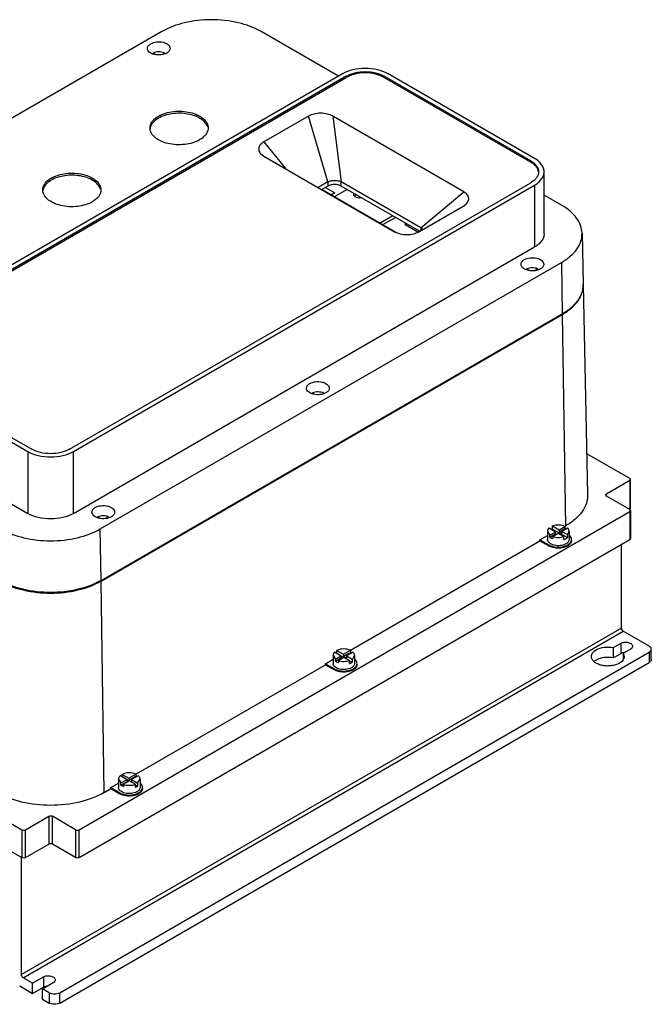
# Model space of a CAD drawing. Header units: millimetres. Extents: x 61 to 472, y 178 to 567.
# Tile 2 of 2: x 223 to 472, y 178 to 567. Entities that reach past the tile are written whole.
import ezdxf

# ---------------------------------------------------------------- set-up
doc = ezdxf.new("R2010")
doc.units = ezdxf.units.MM
doc.header["$LTSCALE"] = 48.421244
doc.layers.get('0').update_dxf_attribs({"linetype": 'CONTINUOUS'})

msp = doc.modelspace()

# ---------------------------------------------------------------- linework, layer by layer
at = {"color": 7, "linetype": 'CONTINUOUS'}
for p, q in [((278.87, 562.21), (96.44, 456.88)), ((348.71, 544.56), (318.16, 562.21)), ((275.45, 553.34), (275.45, 553.73)), ((276.42, 553.17), (275.45, 553.73)), ((278.83, 553.14), (279.87, 553.74)), ((279.87, 553.74), (279.87, 553.44)), ((350.29, 545.47), (167.86, 440.15)), ((426.34, 512), (368.36, 545.47)), ((351.84, 544.57), (169.41, 439.25)), ((169.41, 438.76), (351.84, 544.08)), ((351.84, 544.57), (351.84, 544.08)), ((366.8, 544.08), (366.8, 544.57)), ((424.79, 511.1), (366.8, 544.57)), ((366.8, 544.08), (424.79, 510.61)), ((336.86, 528.77), (319.17, 518.56)), ((344.6, 502.77), (336.86, 528.77)), ((346.49, 528.77), (349.86, 502.77)), ((398.27, 498.88), (346.49, 528.77)), ((319.17, 518.56), (327.74, 508.06)), ((318.01, 513.91), (319.18, 513)), ((319.17, 513.01), (370.96, 483.11)), ((424.79, 511.1), (424.79, 510.61)), ((430.08, 482.28), (430.08, 506.78)), ((242.36, 397.13), (424.79, 502.46)), ((344.6, 502.77), (340.75, 500.55)), ((344.6, 502.77), (344.6, 501.14)), ((349.86, 501.14), (349.86, 502.77)), ((381.37, 484.58), (349.86, 502.77)), ((243.91, 396.24), (426.34, 501.56)), ((344.6, 501.14), (342.17, 499.73)), ((342.33, 499.83), (371.44, 482.95)), ((343.62, 500.57), (347.3, 498.44)), ((347.3, 498.44), (346.01, 497.69)), ((352.18, 499.8), (347.27, 496.96)), ((380.84, 483.25), (349.86, 501.14)), ((381.37, 484.58), (398.27, 498.88)), ((426.34, 501.56), (426.34, 477.07)), ((436.95, 493.62), (430.08, 497.59)), ((380.59, 483.11), (398.27, 493.32)), ((398.27, 493.32), (398.68, 493.58)), ((370.21, 489.39), (365.27, 486.53)), ((366.33, 485.92), (371.28, 488.77)), ((375.16, 486.53), (375.16, 485.79)), ((375.8, 486.16), (375.16, 485.79)), ((380.1, 482.95), (375.16, 485.79)), ((381.37, 484.58), (381.37, 483.56)), ((445.08, 482.48), (445.51, 462.32)), ((243.91, 371.74), (426.34, 477.07)), ((254.52, 365.62), (436.95, 470.94)), ((436.95, 470.94), (437.25, 450.6)), ((423.31, 467.98), (423.31, 468.37)), ((423.31, 468.37), (424.21, 467.85)), ((426.21, 467.7), (427.53, 468.46)), ((427.53, 468.46), (427.53, 468.08)), ((445.53, 462.07), (447.31, 379.21)), ((254.82, 345.27), (437.25, 450.6)), ((254.84, 345.02), (437.27, 450.35)), ((437.27, 450.35), (438.52, 366.75)), ((167.86, 429.71), (225.84, 396.24)), ((169.41, 430.61), (227.39, 397.13)), ((338.44, 419), (338.44, 419.35)), ((338.44, 419.35), (339.28, 418.87)), ((342.57, 419.06), (342.91, 419.26)), ((342.91, 419.26), (342.91, 419.16)), ((167.86, 405.22), (225.84, 371.74)), ((225.84, 396.24), (225.84, 371.74)), ((243.91, 371.74), (243.91, 396.24)), ((463.98, 385.53), (446.96, 395.35)), ((464.27, 385.12), (463.98, 385.53)), ((463.98, 384.71), (454.78, 379.4)), ((463.98, 384.71), (464.27, 385.12)), ((463.98, 384.71), (463.98, 373.69)), ((464.27, 374.1), (464.27, 385.12)), ((454.49, 379), (454.78, 379.4)), ((454.78, 378.59), (454.49, 379)), ((454.78, 378.59), (454.78, 379.4)), ((463.98, 373.28), (454.78, 378.59)), ((463.98, 373.69), (463.62, 373.48)), ((464.27, 374.1), (463.98, 373.69)), ((246.19, 246.72), (463.98, 372.46)), ((253.6, 370), (253.6, 370.37)), ((253.6, 370.37), (254.46, 369.87)), ((256.5, 369.72), (257.74, 370.43)), ((257.74, 370.43), (257.74, 370.08)), ((464.27, 372.87), (463.98, 373.28)), ((463.98, 372.46), (464.27, 372.87)), ((463.98, 372.46), (463.98, 361.44)), ((464.27, 372.87), (464.27, 361.85)), ((432.07, 365.99), (434.65, 364.5)), ((433.44, 366.79), (436.02, 365.3)), ((433.44, 365.56), (433.44, 366.79)), ((436.02, 365.3), (438.33, 366.63)), ((439.36, 365.95), (437.12, 364.66)), ((438.33, 366.64), (438.52, 366.75)), ((438.33, 366.63), (438.33, 365.81)), ((254.82, 345.27), (254.52, 365.62)), ((428.44, 361.34), (431.44, 363.08)), ((431.44, 364.71), (432.36, 363.18)), ((431.44, 364.71), (431.44, 361.44)), ((432.36, 363.18), (434.65, 364.5)), ((432.36, 362.37), (434.65, 363.69)), ((432.36, 362.37), (432.36, 363.18)), ((433.44, 365.56), (439.3, 362.18)), ((435.75, 363.87), (433.54, 362.59)), ((433.54, 362.59), (433.54, 361.78)), ((434.65, 364.5), (434.65, 363.69)), ((434.65, 363.69), (435.04, 363.46)), ((435.75, 363.87), (437.92, 362.62)), ((436.02, 364.48), (438.33, 365.81)), ((436.02, 365.3), (436.02, 364.48)), ((436.02, 364.48), (437.12, 363.85)), ((437.12, 364.66), (439.3, 363.41)), ((437.12, 364.66), (437.12, 363.85)), ((437.92, 361.39), (437.92, 362.62)), ((439.3, 363.41), (439.94, 364.71)), ((439.3, 363.41), (439.3, 362.18)), ((439.94, 364.71), (439.94, 361.44)), ((246.19, 235.7), (463.98, 361.44)), ((353.47, 317.65), (428.44, 360.93)), ((428.44, 361.34), (431.98, 359.3)), ((428.44, 360.93), (428.44, 361.34)), ((428.44, 360.93), (431.98, 358.89)), ((431.98, 359.3), (431.98, 358.89)), ((460.65, 326.45), (460.65, 359.52)), ((464.27, 361.85), (463.98, 361.44)), ((256.09, 261.42), (254.84, 345.02)), ((69.41, 335.72), (223.56, 246.72)), ((69.41, 324.7), (223.56, 235.7)), ((460.65, 326.45), (223.35, 189.45)), ((224.06, 188.22), (461.36, 325.23)), ((471.61, 319.31), (461.36, 325.23)), ((460.41, 320.39), (457.5, 318.71)), ((460.41, 320.39), (460.41, 316.31)), ((238.55, 182.3), (471.61, 316.86)), ((346.59, 315.72), (347.51, 314.2)), ((346.59, 315.72), (346.59, 312.45)), ((347.22, 317), (349.8, 315.52)), ((347.51, 314.2), (349.8, 315.52)), ((348.11, 317.6), (350.76, 316.07)), ((348.11, 316.49), (348.11, 317.6)), ((349.8, 315.52), (349.8, 314.7)), ((349.8, 315.4), (350.87, 314.78)), ((350.76, 316.07), (353.48, 317.64)), ((350.76, 315.26), (353.48, 316.83)), ((350.76, 316.07), (350.76, 315.26)), ((350.76, 315.26), (351.93, 314.58)), ((354.55, 316.91), (351.93, 315.4)), ((351.93, 315.4), (354.1, 314.14)), ((351.93, 315.4), (351.93, 314.58)), ((353.48, 317.64), (353.48, 316.83)), ((355.09, 315.72), (355.09, 312.45)), ((457.5, 314.63), (457.5, 318.71)), ((460.41, 316.31), (457.5, 314.63)), ((461.39, 316.47), (464.3, 318.15)), ((461.39, 316.47), (461.78, 315.19)), ((461.39, 316.47), (461.39, 314.12)), ((471.61, 316.86), (471.61, 312.78)), ((472.49, 314), (472.49, 318.08)), ((238.55, 178.22), (471.61, 312.78)), ((268.62, 268.66), (343.59, 311.94)), ((343.59, 312.35), (346.59, 314.09)), ((343.59, 312.35), (347.13, 310.31)), ((343.59, 311.94), (343.59, 312.35)), ((343.59, 311.94), (347.13, 309.9)), ((347.51, 313.38), (349.8, 314.7)), ((347.51, 313.38), (347.51, 314.2)), ((350.97, 314.84), (348.77, 313.57)), ((348.77, 313.57), (348.77, 312.76)), ((349.8, 314.7), (350.26, 314.43)), ((350.97, 314.84), (353.07, 313.63)), ((353.07, 312.4), (353.07, 313.63)), ((353.07, 313.52), (354.1, 312.92)), ((354.1, 314.14), (354.1, 312.92)), ((347.13, 310.31), (347.13, 309.9)), ((263.23, 268.6), (265.88, 267.07)), ((263.23, 267.71), (263.23, 268.6)), ((265.88, 267.07), (268.62, 268.65)), ((268.62, 268.65), (268.62, 267.84)), ((258.73, 263.36), (261.74, 265.1)), ((261.74, 266.73), (262.65, 265.21)), ((261.74, 266.73), (261.74, 263.46)), ((262.5, 268.13), (265.11, 266.62)), ((262.65, 265.21), (265.11, 266.62)), ((262.65, 264.39), (265.11, 265.81)), ((262.65, 264.39), (262.65, 265.21)), ((266.07, 266.07), (263.65, 264.68)), ((263.65, 264.68), (263.65, 263.86)), ((265.11, 266.62), (265.11, 265.81)), ((265.11, 266.29), (265.78, 265.9)), ((265.11, 265.81), (265.36, 265.66)), ((265.88, 266.25), (268.62, 267.84)), ((265.88, 267.07), (265.88, 266.25)), ((265.88, 266.25), (266.84, 265.7)), ((266.07, 266.07), (268.42, 264.72)), ((269.54, 268.08), (266.84, 266.52)), ((266.84, 266.52), (269.22, 265.14)), ((266.84, 266.52), (266.84, 265.7)), ((268.42, 263.49), (268.42, 264.72)), ((269.22, 265.14), (270.24, 266.73)), ((269.22, 265.14), (269.22, 263.91)), ((270.24, 266.73), (270.24, 263.46)), ((256.09, 261.42), (258.74, 262.95)), ((258.73, 263.36), (262.28, 261.32)), ((258.74, 262.95), (258.73, 263.36)), ((258.74, 262.95), (262.28, 260.91)), ((262.28, 261.32), (262.28, 260.91)), ((268.42, 264.38), (269.22, 263.91)), ((224.98, 246.72), (234.17, 252.03)), ((234.17, 252.03), (234.17, 241.01)), ((244.77, 246.72), (235.58, 252.03)), ((235.58, 241.01), (235.58, 252.03)), ((223.56, 246.72), (223.56, 235.7)), ((224.98, 235.7), (224.98, 246.72)), ((244.77, 246.72), (244.77, 235.7)), ((246.19, 235.7), (246.19, 246.72)), ((224.98, 235.7), (234.17, 241.01)), ((244.77, 235.7), (235.58, 241.01)), ((223.35, 189.45), (223.35, 235.82)), ((227.77, 186.08), (224.06, 188.22)), ((227.77, 186.08), (232.01, 188.53)), ((232.01, 188.53), (232.01, 184.45)), ((222.64, 184.96), (227.77, 182)), ((227.77, 182), (227.77, 186.08)), ((227.77, 182), (232.01, 184.45)), ((231.66, 183.83), (235.9, 186.28)), ((234.31, 182.3), (231.66, 183.83)), ((231.66, 179.75), (231.66, 183.83)), ((231.66, 179.75), (234.31, 178.22)), ((234.31, 182.3), (234.31, 178.22)), ((238.55, 178.22), (238.55, 182.3))]:
    msp.add_line(p, q, dxfattribs=at)
for centre, radius, start, end in [((278.1, 523.27), 3.91, 168.5008, 175.2797), ((235.68, 498.78), 3.91, 168.5008, 175.2797), ((436.13, 462.12), 9.38, 0.6274, 1.2278), ((436.14, 462.12), 9.38, 359.9167, 0.6274), ((436.12, 461.87), 9.42, 2.1236, 2.5961), ((436.13, 461.87), 9.4, 1.2279, 2.1237), ((424.11, 473.13), 26.31, 299.9996, 300.3677), ((432.89, 364.71), 1.45, 167.8162, 179.9246), ((435.16, 360.79), 5.07, 109.7476, 114.3), ((348.04, 315.72), 1.45, 167.6637, 179.9221), ((351.93, 313.31), 3.84, 58.0536, 59.2534), ((462.29, 312.47), 4.3, 98.0591, 103.3885), ((462.34, 312.15), 4.63, 92.6503, 98.0844), ((351.98, 316), 3.74, 299.9471, 304.5738), ((266.77, 263.78), 4.46, 61.6276, 65.4872), ((267.11, 267.03), 3.77, 299.9571, 304.1149)]:
    msp.add_arc(centre, radius, start, end, dxfattribs=at)
for points, knots in [([(318.16, 562.21), (315.37, 563.82), (308.88, 566.17), (298.51, 567.29), (288.14, 566.17), (281.66, 563.82), (278.87, 562.21)], [0, 0, 0, 0, 0.23722, 0.500001, 0.762781, 1, 1, 1, 1]), ([(273.15, 555.56), (273.15, 555.73), (273.22, 556.09), (273.6, 556.79), (274.1, 557.18), (274.47, 557.4)], [0, 0, 0, 0, 0.218382, 0.452237, 1, 1, 1, 1]), ([(274.47, 557.4), (275.17, 557.8), (276.83, 558.25), (278.94, 558.15), (280.48, 557.63), (281.38, 557.08), (282, 556.38), (282.15, 555.82), (282.15, 555.56)], [0, 0, 0, 0, 0.269896, 0.561326, 0.695466, 0.813145, 0.912856, 1, 1, 1, 1]), ([(280.84, 553.73), (280.14, 553.32), (278.48, 552.87), (276.37, 552.98), (274.83, 553.49), (273.92, 554.04), (273.31, 554.74), (273.15, 555.3), (273.15, 555.56)], [0, 0, 0, 0, 0.269896, 0.561326, 0.695466, 0.813145, 0.912856, 1, 1, 1, 1]), ([(279.87, 553.74), (279.19, 554.05), (277.66, 554.32), (276.13, 554.05), (275.45, 553.73)], [0, 0, 0, 0, 0.500189, 1, 1, 1, 1]), ([(282.15, 555.56), (282.15, 555.39), (282.09, 555.03), (281.71, 554.34), (281.21, 553.94), (280.84, 553.73)], [0, 0, 0, 0, 0.218382, 0.452237, 1, 1, 1, 1]), ([(368.36, 545.47), (367.08, 546.21), (364.09, 547.29), (359.32, 547.81), (354.55, 547.29), (351.57, 546.21), (350.29, 545.47)], [0, 0, 0, 0, 0.237229, 0.500001, 0.762772, 1, 1, 1, 1]), ([(351.84, 544.57), (352.9, 545.19), (355.37, 546.08), (359.32, 546.51), (363.27, 546.08), (365.74, 545.19), (366.8, 544.57)], [0, 0, 0, 0, 0.23724, 0.499999, 0.762759, 1, 1, 1, 1]), ([(366.8, 544.08), (365.74, 544.7), (363.27, 545.59), (359.32, 546.02), (355.37, 545.59), (352.9, 544.7), (351.84, 544.08)], [0, 0, 0, 0, 0.237241, 0.5, 0.76276, 1, 1, 1, 1]), ([(277.56, 528.79), (278.41, 529.28), (280.34, 530.08), (283.48, 530.71), (286.81, 530.8), (290.04, 530.35), (292.92, 529.38), (295.23, 527.98), (296.58, 526.43), (297.11, 525.1), (297.2, 524.43), (297.2, 524.1)], [0, 0, 0, 0, 0.12875, 0.270397, 0.417617, 0.562024, 0.695753, 0.813067, 0.912473, 0.957122, 1, 1, 1, 1]), ([(297.01, 524.47), (296.81, 525.09), (296.06, 526.35), (294.26, 527.83), (291.89, 528.97), (288.09, 529.97), (283.98, 530.04), (280.11, 529.18), (278.35, 528.43), (277.56, 527.98)], [0, 0, 0, 0, 0.090695, 0.196228, 0.317943, 0.452836, 0.737748, 0.874913, 1, 1, 1, 1]), ([(346.49, 528.77), (345.81, 529.16), (344.22, 529.74), (341.67, 530.02), (339.13, 529.74), (337.54, 529.17), (336.85, 528.77)], [0, 0, 0, 0, 0.237312, 0.499968, 0.762663, 1, 1, 1, 1]), ([(274.2, 524.1), (274.2, 524.54), (274.36, 525.45), (275.05, 526.72), (276.14, 527.87), (277.06, 528.5), (277.56, 528.79)], [0, 0, 0, 0, 0.217779, 0.450922, 0.710259, 1, 1, 1, 1]), ([(277.56, 527.98), (276.74, 527.5), (275.31, 526.43), (274.43, 524.83), (274.27, 524.05)], [0, 0, 0, 0, 0.545949, 1, 1, 1, 1]), ([(293.83, 519.4), (292.98, 518.91), (291.05, 518.12), (287.91, 517.49), (284.58, 517.4), (281.35, 517.85), (278.47, 518.81), (276.16, 520.22), (274.81, 521.76), (274.28, 523.1), (274.2, 523.77), (274.2, 524.1)], [0, 0, 0, 0, 0.12875, 0.270397, 0.417617, 0.562024, 0.695753, 0.813067, 0.912473, 0.957122, 1, 1, 1, 1]), ([(297.2, 524.1), (297.2, 523.66), (297.03, 522.75), (296.34, 521.48), (295.25, 520.33), (294.33, 519.69), (293.83, 519.4)], [0, 0, 0, 0, 0.217779, 0.450922, 0.710259, 1, 1, 1, 1]), ([(319.18, 518.57), (318.71, 518.29), (317.9, 517.68), (317.26, 516.6), (317.15, 515.72), (317.31, 514.84), (317.7, 514.25), (318.01, 513.91)], [0, 0, 0, 0, 0.288232, 0.529809, 0.641779, 0.754375, 1, 1, 1, 1]), ([(424.79, 511.1), (425.25, 510.83), (426.09, 510.25), (427.1, 509.19), (427.74, 508.02), (427.88, 507.18), (427.88, 506.78)], [0, 0, 0, 0, 0.289705, 0.549092, 0.782218, 1, 1, 1, 1]), ([(427.85, 506.76), (427.8, 507.12), (427.58, 507.87), (426.93, 508.9), (425.98, 509.84), (425.21, 510.36), (424.79, 510.61)], [0, 0, 0, 0, 0.218158, 0.453349, 0.713188, 1, 1, 1, 1]), ([(430.08, 506.78), (430.08, 507.26), (429.91, 508.28), (429.14, 509.69), (427.92, 510.97), (426.9, 511.67), (426.34, 512)], [0, 0, 0, 0, 0.217772, 0.450927, 0.710222, 1, 1, 1, 1]), ([(235.14, 504.3), (235.99, 504.79), (237.92, 505.59), (241.06, 506.21), (244.38, 506.31), (247.61, 505.85), (250.49, 504.89), (252.8, 503.49), (254.15, 501.94), (254.68, 500.6), (254.77, 499.93), (254.77, 499.6)], [0, 0, 0, 0, 0.12875, 0.270397, 0.417617, 0.562024, 0.695753, 0.813067, 0.912473, 0.957122, 1, 1, 1, 1]), ([(427.88, 506.78), (427.88, 506.38), (427.74, 505.54), (427.1, 504.36), (426.09, 503.31), (425.25, 502.73), (424.79, 502.46)], [0, 0, 0, 0, 0.217782, 0.450909, 0.710295, 1, 1, 1, 1]), ([(426.34, 501.56), (426.9, 501.88), (427.92, 502.59), (429.14, 503.86), (429.91, 505.28), (430.08, 506.29), (430.08, 506.78)], [0, 0, 0, 0, 0.289778, 0.549072, 0.782227, 1, 1, 1, 1]), ([(231.77, 499.6), (231.77, 500.04), (231.93, 500.95), (232.62, 502.23), (233.72, 503.38), (234.63, 504.01), (235.14, 504.3)], [0, 0, 0, 0, 0.217779, 0.450922, 0.710259, 1, 1, 1, 1]), ([(235.14, 503.48), (234.31, 503.01), (232.89, 501.94), (232, 500.34), (231.85, 499.56)], [0, 0, 0, 0, 0.545949, 1, 1, 1, 1]), ([(254.58, 499.97), (254.39, 500.6), (253.63, 501.85), (251.84, 503.33), (249.46, 504.48), (245.66, 505.48), (241.55, 505.54), (237.68, 504.68), (235.92, 503.93), (235.14, 503.48)], [0, 0, 0, 0, 0.090695, 0.196228, 0.317943, 0.452836, 0.737748, 0.874913, 1, 1, 1, 1]), ([(344.6, 502.77), (344.97, 502.99), (345.84, 503.3), (347.23, 503.45), (348.62, 503.3), (349.49, 502.99), (349.86, 502.77)], [0, 0, 0, 0, 0.237209, 0.499984, 0.762769, 1, 1, 1, 1]), ([(251.4, 494.91), (250.55, 494.42), (248.62, 493.62), (245.48, 492.99), (242.16, 492.9), (238.93, 493.36), (236.04, 494.32), (233.73, 495.72), (232.39, 497.27), (231.86, 498.61), (231.77, 499.28), (231.77, 499.6)], [0, 0, 0, 0, 0.12875, 0.270397, 0.417617, 0.562024, 0.695753, 0.813067, 0.912473, 0.957122, 1, 1, 1, 1]), ([(254.77, 499.6), (254.77, 499.17), (254.61, 498.25), (253.91, 496.98), (252.82, 495.83), (251.91, 495.2), (251.4, 494.91)], [0, 0, 0, 0, 0.217779, 0.450922, 0.710259, 1, 1, 1, 1]), ([(349.86, 501.14), (349.49, 501.35), (348.62, 501.67), (347.23, 501.82), (345.84, 501.67), (344.98, 501.35), (344.6, 501.14)], [0, 0, 0, 0, 0.237253, 0.500001, 0.762748, 1, 1, 1, 1]), ([(354.78, 497.75), (354.78, 497.83), (354.81, 497.99), (354.88, 498.14), (354.92, 498.21)], [0, 0, 0, 0, 0.486743, 1, 1, 1, 1]), ([(398.68, 493.58), (399.16, 493.91), (399.8, 494.52), (400.23, 495.53), (400.32, 496.55), (399.71, 497.87), (398.8, 498.57), (398.26, 498.88)], [0, 0, 0, 0, 0.265476, 0.380957, 0.490891, 0.720627, 1, 1, 1, 1]), ([(357.92, 496.48), (357.56, 496.4), (356.83, 496.36), (355.95, 496.54), (355.37, 496.84), (355.04, 497.1), (354.83, 497.41), (354.78, 497.65), (354.78, 497.75)], [0, 0, 0, 0, 0.296283, 0.57998, 0.705334, 0.815818, 0.912331, 1, 1, 1, 1]), ([(355.47, 497.49), (355.43, 497.47), (355.28, 497.37), (355.14, 497.26), (355.05, 497.16)], [0, 0, 0, 0, 0.265849, 1, 1, 1, 1]), ([(355.88, 497.68), (355.84, 497.66), (355.7, 497.61), (355.57, 497.54), (355.47, 497.49)], [0, 0, 0, 0, 0.259288, 1, 1, 1, 1]), ([(445.08, 482.48), (445.06, 483.52), (444.64, 485.69), (442.95, 488.7), (440.33, 491.43), (438.15, 492.93), (436.95, 493.62)], [0, 0, 0, 0, 0.21775, 0.451259, 0.710615, 1, 1, 1, 1]), ([(370.95, 483.11), (371.64, 482.72), (373.23, 482.15), (375.77, 481.86), (378.31, 482.14), (379.91, 482.72), (380.59, 483.11)], [0, 0, 0, 0, 0.237312, 0.499968, 0.762663, 1, 1, 1, 1]), ([(381.37, 484.58), (381.45, 484.53), (381.73, 484.36), (381.98, 484.14), (382.13, 483.95)], [0, 0, 0, 0, 0.268628, 1, 1, 1, 1]), ([(430.08, 482.28), (430.08, 481.8), (429.91, 480.78), (429.14, 479.37), (427.92, 478.09), (426.9, 477.39), (426.34, 477.07)], [0, 0, 0, 0, 0.217773, 0.450928, 0.710222, 1, 1, 1, 1]), ([(436.95, 470.94), (438.19, 471.66), (440.43, 473.2), (443.09, 476.03), (444.75, 479.17), (445.11, 481.41), (445.08, 482.48)], [0, 0, 0, 0, 0.290201, 0.54933, 0.782176, 1, 1, 1, 1]), ([(420.94, 470.24), (420.94, 470.41), (421, 470.77), (421.38, 471.47), (421.89, 471.86), (422.26, 472.08)], [0, 0, 0, 0, 0.218382, 0.452237, 1, 1, 1, 1]), ([(422.26, 472.08), (422.95, 472.48), (424.62, 472.93), (426.72, 472.82), (428.27, 472.31), (429.17, 471.76), (429.78, 471.06), (429.94, 470.5), (429.94, 470.24)], [0, 0, 0, 0, 0.269896, 0.561326, 0.695466, 0.813145, 0.912856, 1, 1, 1, 1]), ([(421.34, 469.17), (421.22, 469.33), (421.01, 469.66), (420.94, 470.05), (420.94, 470.24)], [0, 0, 0, 0, 0.519676, 1, 1, 1, 1]), ([(421.7, 468.79), (421.67, 468.82), (421.54, 468.94), (421.42, 469.07), (421.34, 469.17)], [0, 0, 0, 0, 0.259205, 1, 1, 1, 1]), ([(428.62, 468.4), (428.11, 468.11), (426.91, 467.7), (425.02, 467.58), (423.2, 467.9), (422.12, 468.44), (421.7, 468.79)], [0, 0, 0, 0, 0.243901, 0.513592, 0.77572, 1, 1, 1, 1]), ([(427.53, 468.46), (426.86, 468.73), (425.4, 468.94), (423.96, 468.67), (423.31, 468.37)], [0, 0, 0, 0, 0.504066, 1, 1, 1, 1]), ([(429.94, 470.24), (429.94, 470.07), (429.88, 469.71), (429.5, 469.01), (428.99, 468.62), (428.62, 468.4)], [0, 0, 0, 0, 0.218382, 0.452237, 1, 1, 1, 1]), ([(445.52, 462.1), (445.52, 461.03), (445.12, 458.79), (443.42, 455.68), (440.74, 452.86), (438.49, 451.31), (437.25, 450.6)], [0, 0, 0, 0, 0.217768, 0.450968, 0.710226, 1, 1, 1, 1]), ([(437.41, 450.43), (438.65, 451.16), (440.89, 452.72), (443.55, 455.58), (445.21, 458.74), (445.56, 460.99), (445.53, 462.07)], [0, 0, 0, 0, 0.289789, 0.548752, 0.781769, 1, 1, 1, 1]), ([(336.09, 421.25), (336.09, 421.42), (336.15, 421.78), (336.53, 422.48), (337.03, 422.87), (337.41, 423.09)], [0, 0, 0, 0, 0.218382, 0.452237, 1, 1, 1, 1]), ([(343.77, 419.41), (343.07, 419.01), (341.41, 418.56), (339.3, 418.67), (337.76, 419.18), (336.86, 419.73), (336.24, 420.43), (336.09, 420.99), (336.09, 421.25)], [0, 0, 0, 0, 0.269896, 0.561326, 0.695466, 0.813145, 0.912856, 1, 1, 1, 1]), ([(337.41, 423.09), (338.1, 423.49), (339.77, 423.94), (341.87, 423.83), (343.41, 423.32), (344.32, 422.77), (344.93, 422.07), (345.09, 421.51), (345.09, 421.25)], [0, 0, 0, 0, 0.269896, 0.561326, 0.695466, 0.813145, 0.912856, 1, 1, 1, 1]), ([(345.09, 421.25), (345.09, 421.08), (345.02, 420.72), (344.64, 420.02), (344.14, 419.63), (343.77, 419.41)], [0, 0, 0, 0, 0.218382, 0.452237, 1, 1, 1, 1]), ([(342.91, 419.26), (342.24, 419.6), (340.69, 419.91), (339.14, 419.66), (338.44, 419.35)], [0, 0, 0, 0, 0.495674, 1, 1, 1, 1]), ([(242.36, 397.13), (241.29, 396.52), (238.82, 395.63), (234.88, 395.2), (230.93, 395.63), (228.46, 396.52), (227.39, 397.13)], [0, 0, 0, 0, 0.23724, 0.499999, 0.762759, 1, 1, 1, 1]), ([(225.84, 396.24), (227.12, 395.49), (230.1, 394.41), (234.88, 393.9), (239.65, 394.41), (242.63, 395.49), (243.91, 396.24)], [0, 0, 0, 0, 0.237229, 0.500001, 0.762772, 1, 1, 1, 1]), ([(447.31, 379.21), (447.33, 378.05), (446.95, 375.63), (445.16, 372.25), (442.28, 369.19), (439.86, 367.52), (438.52, 366.75)], [0, 0, 0, 0, 0.217824, 0.45067, 0.709799, 1, 1, 1, 1]), ([(251.23, 372.26), (251.23, 372.43), (251.3, 372.79), (251.68, 373.49), (252.18, 373.88), (252.55, 374.1)], [0, 0, 0, 0, 0.218382, 0.452237, 1, 1, 1, 1]), ([(252.55, 374.1), (253.25, 374.5), (254.91, 374.95), (257.02, 374.84), (258.56, 374.33), (259.47, 373.78), (260.08, 373.08), (260.23, 372.52), (260.23, 372.26)], [0, 0, 0, 0, 0.269896, 0.561326, 0.695466, 0.813145, 0.912856, 1, 1, 1, 1]), ([(243.91, 371.74), (242.63, 371), (239.65, 369.92), (234.88, 369.4), (230.1, 369.92), (227.12, 371), (225.84, 371.74)], [0, 0, 0, 0, 0.237228, 0.499999, 0.762771, 1, 1, 1, 1]), ([(258.92, 370.42), (258.22, 370.02), (256.56, 369.57), (254.45, 369.68), (252.91, 370.19), (252, 370.74), (251.39, 371.44), (251.23, 372), (251.23, 372.26)], [0, 0, 0, 0, 0.269896, 0.561326, 0.695466, 0.813145, 0.912856, 1, 1, 1, 1]), ([(257.74, 370.43), (257.09, 370.7), (255.66, 370.91), (254.24, 370.66), (253.6, 370.37)], [0, 0, 0, 0, 0.502659, 1, 1, 1, 1]), ([(260.23, 372.26), (260.23, 372.09), (260.17, 371.73), (259.79, 371.03), (259.29, 370.64), (258.92, 370.42)], [0, 0, 0, 0, 0.218382, 0.452237, 1, 1, 1, 1]), ([(432.07, 365.99), (431.99, 365.92), (431.73, 365.64), (431.53, 365.28), (431.48, 365.01)], [0, 0, 0, 0, 0.272281, 1, 1, 1, 1]), ([(438.33, 366.63), (437.58, 366.97), (435.91, 367.29), (434.23, 367.07), (433.44, 366.79)], [0, 0, 0, 0, 0.49429, 1, 1, 1, 1]), ([(439.81, 365.31), (439.79, 365.36), (439.67, 365.6), (439.5, 365.81), (439.36, 365.95)], [0, 0, 0, 0, 0.236886, 1, 1, 1, 1]), ([(215.23, 365.62), (218.02, 364.01), (224.51, 361.66), (234.88, 360.53), (245.24, 361.66), (251.73, 364.01), (254.52, 365.62)], [0, 0, 0, 0, 0.23722, 0.500001, 0.762781, 1, 1, 1, 1]), ([(432.36, 362.37), (432.44, 362.31), (432.81, 362.06), (433.22, 361.88), (433.54, 361.78)], [0, 0, 0, 0, 0.234004, 1, 1, 1, 1]), ([(433.54, 362.59), (434.24, 362.35), (435.73, 362.15), (437.22, 362.37), (437.92, 362.62)], [0, 0, 0, 0, 0.500829, 1, 1, 1, 1]), ([(438.7, 361.75), (438.75, 361.78), (438.97, 361.91), (439.16, 362.06), (439.3, 362.18)], [0, 0, 0, 0, 0.261867, 1, 1, 1, 1]), ([(439.94, 364.71), (439.94, 364.86), (439.91, 365.07), (439.84, 365.26), (439.81, 365.31)], [0, 0, 0, 0, 0.742965, 1, 1, 1, 1]), ([(440.81, 362.13), (440.77, 362.21), (440.61, 362.55), (440.36, 362.85), (440.14, 363.05)], [0, 0, 0, 0, 0.234526, 1, 1, 1, 1]), ([(440.94, 361.44), (440.94, 361.61), (440.91, 361.85), (440.83, 362.07), (440.81, 362.13)], [0, 0, 0, 0, 0.744069, 1, 1, 1, 1]), ([(438.7, 359.71), (438.04, 359.33), (436.47, 358.9), (434.48, 359), (433.02, 359.49), (432.17, 360.01), (431.59, 360.67), (431.44, 361.2), (431.44, 361.44)], [0, 0, 0, 0, 0.269896, 0.561326, 0.695466, 0.813145, 0.912856, 1, 1, 1, 1]), ([(431.98, 359.3), (432.51, 358.99), (433.73, 358.55), (435.69, 358.34), (437.65, 358.55), (438.88, 358.99), (439.41, 359.3)], [0, 0, 0, 0, 0.237253, 0.500001, 0.762748, 1, 1, 1, 1]), ([(439.41, 358.89), (438.88, 358.59), (437.65, 358.14), (435.69, 357.93), (433.73, 358.14), (432.51, 358.59), (431.98, 358.89)], [0, 0, 0, 0, 0.237252, 0.5, 0.762747, 1, 1, 1, 1]), ([(437.92, 361.39), (437.99, 361.42), (438.25, 361.52), (438.51, 361.64), (438.7, 361.75)], [0, 0, 0, 0, 0.259529, 1, 1, 1, 1]), ([(439.94, 361.44), (439.94, 361.11), (439.65, 360.37), (439.05, 359.91), (438.7, 359.71)], [0, 0, 0, 0, 0.449157, 1, 1, 1, 1]), ([(439.41, 359.3), (439.54, 359.37), (440.01, 359.68), (440.42, 360.08), (440.64, 360.42)], [0, 0, 0, 0, 0.274175, 1, 1, 1, 1]), ([(440.77, 360.27), (440.71, 360.13), (440.38, 359.57), (439.84, 359.14), (439.41, 358.89)], [0, 0, 0, 0, 0.224291, 1, 1, 1, 1]), ([(440.64, 360.42), (440.69, 360.5), (440.86, 360.82), (440.94, 361.18), (440.94, 361.44)], [0, 0, 0, 0, 0.262712, 1, 1, 1, 1]), ([(440.94, 361.03), (440.94, 360.84), (440.9, 360.57), (440.8, 360.33), (440.77, 360.27)], [0, 0, 0, 0, 0.742598, 1, 1, 1, 1]), ([(214.91, 345.02), (217.75, 343.38), (224.34, 341), (234.88, 339.85), (245.41, 341), (252, 343.38), (254.84, 345.02)], [0, 0, 0, 0, 0.23722, 0.500001, 0.762781, 1, 1, 1, 1]), ([(254.82, 345.27), (251.99, 343.64), (245.4, 341.25), (234.88, 340.11), (224.35, 341.25), (217.76, 343.64), (214.93, 345.27)], [0, 0, 0, 0, 0.237219, 0.499999, 0.76278, 1, 1, 1, 1]), ([(460.65, 326.45), (460.65, 326.21), (460.82, 325.73), (461.15, 325.35), (461.36, 325.23)], [0, 0, 0, 0, 0.500001, 1, 1, 1, 1]), ([(460.41, 320.39), (460.83, 320.64), (461.85, 320.91), (463.13, 320.85), (464.08, 320.53), (464.63, 320.2), (465, 319.77), (465.1, 319.43), (465.1, 319.27)], [0, 0, 0, 0, 0.269904, 0.561309, 0.695452, 0.813138, 0.912855, 1, 1, 1, 1]), ([(465.1, 319.27), (465.1, 319.05), (464.91, 318.58), (464.52, 318.28), (464.3, 318.15)], [0, 0, 0, 0, 0.449168, 1, 1, 1, 1]), ([(472.49, 318.08), (472.49, 318.32), (472.29, 318.84), (471.86, 319.17), (471.61, 319.31)], [0, 0, 0, 0, 0.449163, 1, 1, 1, 1]), ([(347.22, 317), (347.14, 316.93), (346.88, 316.65), (346.68, 316.3), (346.62, 316.02)], [0, 0, 0, 0, 0.272293, 1, 1, 1, 1]), ([(353.48, 317.64), (352.64, 318.02), (350.79, 318.33), (348.93, 318), (348.11, 317.6)], [0, 0, 0, 0, 0.501536, 1, 1, 1, 1]), ([(354.1, 314.14), (354.39, 314.34), (354.87, 314.78), (355.09, 315.43), (355.09, 315.72)], [0, 0, 0, 0, 0.543193, 1, 1, 1, 1]), ([(354.99, 316.25), (354.97, 316.31), (354.86, 316.55), (354.69, 316.77), (354.55, 316.91)], [0, 0, 0, 0, 0.237345, 1, 1, 1, 1]), ([(448.78, 315.19), (448.78, 315.43), (448.87, 315.95), (449.26, 316.67), (449.88, 317.32), (450.4, 317.67), (450.68, 317.84)], [0, 0, 0, 0, 0.217765, 0.450895, 0.710368, 1, 1, 1, 1]), ([(450.68, 317.84), (451.65, 318.4), (453.95, 319.04), (456.31, 318.96), (457.5, 318.71)], [0, 0, 0, 0, 0.479415, 1, 1, 1, 1]), ([(461.3, 316.65), (461.22, 316.63), (460.91, 316.55), (460.61, 316.43), (460.41, 316.31)], [0, 0, 0, 0, 0.264254, 1, 1, 1, 1]), ([(471.61, 316.86), (471.86, 317), (472.29, 317.33), (472.49, 317.85), (472.49, 318.08)], [0, 0, 0, 0, 0.550836, 1, 1, 1, 1]), ([(353.85, 310.72), (353.19, 310.34), (351.62, 309.91), (349.63, 310.01), (348.17, 310.5), (347.32, 311.02), (346.74, 311.68), (346.59, 312.21), (346.59, 312.45)], [0, 0, 0, 0, 0.269896, 0.561326, 0.695466, 0.813145, 0.912856, 1, 1, 1, 1]), ([(347.51, 313.38), (347.6, 313.31), (347.99, 313.06), (348.43, 312.87), (348.77, 312.76)], [0, 0, 0, 0, 0.233193, 1, 1, 1, 1]), ([(348.77, 313.57), (349.47, 313.35), (350.93, 313.16), (352.39, 313.39), (353.07, 313.63)], [0, 0, 0, 0, 0.50193, 1, 1, 1, 1]), ([(353.07, 312.4), (353.14, 312.43), (353.4, 312.53), (353.66, 312.65), (353.85, 312.76)], [0, 0, 0, 0, 0.259485, 1, 1, 1, 1]), ([(355.09, 312.45), (355.09, 312.12), (354.8, 311.38), (354.2, 310.92), (353.85, 310.72)], [0, 0, 0, 0, 0.449157, 1, 1, 1, 1]), ([(354.55, 310.31), (354.99, 310.56), (355.57, 311.02), (356.02, 311.83), (356.09, 312.25), (356.09, 312.45)], [0, 0, 0, 0, 0.547753, 0.781597, 1, 1, 1, 1]), ([(356.09, 312.04), (356.09, 311.84), (356.02, 311.43), (355.57, 310.61), (354.99, 310.15), (354.55, 309.9)], [0, 0, 0, 0, 0.218404, 0.452247, 1, 1, 1, 1]), ([(355.95, 313.14), (355.92, 313.22), (355.76, 313.56), (355.51, 313.86), (355.29, 314.06)], [0, 0, 0, 0, 0.234526, 1, 1, 1, 1]), ([(356.09, 312.45), (356.09, 312.63), (356.05, 312.86), (355.98, 313.08), (355.95, 313.14)], [0, 0, 0, 0, 0.744069, 1, 1, 1, 1]), ([(459.88, 312.53), (459.39, 312.25), (458.31, 311.81), (456.53, 311.45), (454.65, 311.4), (452.82, 311.65), (451.2, 312.2), (449.89, 312.99), (449.01, 314), (448.78, 314.81), (448.78, 315.19)], [0, 0, 0, 0, 0.128828, 0.270573, 0.417886, 0.562385, 0.696203, 0.813594, 0.913066, 1, 1, 1, 1]), ([(450.68, 313.76), (450.61, 313.71), (450.33, 313.55), (450.06, 313.35), (449.88, 313.19)], [0, 0, 0, 0, 0.259503, 1, 1, 1, 1]), ([(457.5, 314.63), (456.31, 314.88), (453.95, 314.96), (451.65, 314.31), (450.68, 313.76)], [0, 0, 0, 0, 0.520585, 1, 1, 1, 1]), ([(461.78, 315.19), (461.78, 314.94), (461.69, 314.42), (461.3, 313.7), (460.68, 313.05), (460.16, 312.7), (459.88, 312.53)], [0, 0, 0, 0, 0.21775, 0.450867, 0.710339, 1, 1, 1, 1]), ([(472.49, 314), (472.49, 313.77), (472.29, 313.25), (471.86, 312.92), (471.61, 312.78)], [0, 0, 0, 0, 0.449164, 1, 1, 1, 1]), ([(347.13, 310.31), (347.66, 310), (348.88, 309.56), (350.84, 309.35), (352.8, 309.56), (354.03, 310), (354.55, 310.31)], [0, 0, 0, 0, 0.237253, 0.500001, 0.762748, 1, 1, 1, 1]), ([(354.55, 309.9), (354.03, 309.6), (352.8, 309.15), (350.84, 308.94), (348.88, 309.15), (347.66, 309.6), (347.13, 309.9)], [0, 0, 0, 0, 0.237252, 0.5, 0.762747, 1, 1, 1, 1]), ([(268.62, 268.65), (267.79, 269.04), (265.92, 269.35), (264.05, 269), (263.23, 268.6)], [0, 0, 0, 0, 0.502041, 1, 1, 1, 1]), ([(262.5, 268.13), (262.42, 268.06), (262.14, 267.8), (261.91, 267.47), (261.82, 267.21)], [0, 0, 0, 0, 0.272431, 1, 1, 1, 1]), ([(263.65, 264.68), (264.41, 264.39), (266.04, 264.15), (267.67, 264.42), (268.42, 264.72)], [0, 0, 0, 0, 0.501374, 1, 1, 1, 1]), ([(270.04, 267.46), (270.01, 267.52), (269.87, 267.74), (269.69, 267.94), (269.54, 268.08)], [0, 0, 0, 0, 0.236731, 1, 1, 1, 1]), ([(270.24, 266.73), (270.24, 266.79), (270.22, 267.05), (270.14, 267.29), (270.04, 267.46)], [0, 0, 0, 0, 0.244059, 1, 1, 1, 1]), ([(271.1, 264.15), (271.07, 264.23), (270.9, 264.57), (270.65, 264.87), (270.44, 265.07)], [0, 0, 0, 0, 0.234526, 1, 1, 1, 1]), ([(256.09, 261.42), (253.08, 259.68), (246.07, 257.15), (234.88, 255.93), (223.68, 257.15), (216.67, 259.68), (213.66, 261.42)], [0, 0, 0, 0, 0.237219, 0.499999, 0.76278, 1, 1, 1, 1]), ([(268.99, 261.73), (268.34, 261.35), (266.76, 260.92), (264.78, 261.02), (263.32, 261.51), (262.46, 262.03), (261.89, 262.69), (261.74, 263.22), (261.74, 263.46)], [0, 0, 0, 0, 0.269898, 0.561343, 0.69547, 0.813141, 0.912852, 1, 1, 1, 1]), ([(262.28, 261.32), (262.8, 261.01), (264.03, 260.57), (265.99, 260.36), (267.95, 260.57), (269.17, 261.01), (269.7, 261.32)], [0, 0, 0, 0, 0.237253, 0.500001, 0.762748, 1, 1, 1, 1]), ([(269.7, 260.91), (269.17, 260.61), (267.95, 260.16), (265.99, 259.95), (264.03, 260.16), (262.8, 260.61), (262.28, 260.91)], [0, 0, 0, 0, 0.237252, 0.5, 0.762747, 1, 1, 1, 1]), ([(262.65, 264.39), (262.73, 264.34), (263.04, 264.13), (263.38, 263.96), (263.65, 263.86)], [0, 0, 0, 0, 0.235752, 1, 1, 1, 1]), ([(268.42, 263.49), (268.47, 263.51), (268.67, 263.59), (268.86, 263.69), (268.99, 263.77)], [0, 0, 0, 0, 0.257464, 1, 1, 1, 1]), ([(270.24, 263.46), (270.24, 263.13), (269.95, 262.39), (269.34, 261.93), (268.99, 261.73)], [0, 0, 0, 0, 0.44916, 1, 1, 1, 1]), ([(269.7, 261.32), (270.13, 261.57), (270.72, 262.03), (271.16, 262.85), (271.24, 263.26), (271.24, 263.46)], [0, 0, 0, 0, 0.547753, 0.781597, 1, 1, 1, 1]), ([(271.24, 263.05), (271.24, 262.85), (271.16, 262.44), (270.72, 261.62), (270.13, 261.16), (269.7, 260.91)], [0, 0, 0, 0, 0.218404, 0.452247, 1, 1, 1, 1]), ([(271.24, 263.46), (271.24, 263.64), (271.2, 263.87), (271.12, 264.09), (271.1, 264.15)], [0, 0, 0, 0, 0.744069, 1, 1, 1, 1]), ([(234.17, 252.03), (234.38, 252.15), (234.88, 252.25), (235.37, 252.15), (235.58, 252.03)], [0, 0, 0, 0, 0.499999, 1, 1, 1, 1]), ([(223.56, 246.72), (223.77, 246.6), (224.27, 246.51), (224.77, 246.6), (224.98, 246.72)], [0, 0, 0, 0, 0.500001, 1, 1, 1, 1]), ([(244.77, 246.72), (244.98, 246.6), (245.48, 246.51), (245.98, 246.6), (246.19, 246.72)], [0, 0, 0, 0, 0.500001, 1, 1, 1, 1]), ([(235.58, 241.01), (235.37, 241.13), (234.88, 241.23), (234.38, 241.13), (234.17, 241.01)], [0, 0, 0, 0, 0.500001, 1, 1, 1, 1]), ([(224.98, 235.7), (224.77, 235.58), (224.27, 235.48), (223.77, 235.58), (223.56, 235.7)], [0, 0, 0, 0, 0.499999, 1, 1, 1, 1]), ([(246.19, 235.7), (245.98, 235.58), (245.48, 235.48), (244.98, 235.58), (244.77, 235.7)], [0, 0, 0, 0, 0.499999, 1, 1, 1, 1]), ([(224.06, 188.22), (223.85, 188.34), (223.51, 188.73), (223.35, 189.2), (223.35, 189.45)], [0, 0, 0, 0, 0.499999, 1, 1, 1, 1]), ([(232.01, 188.53), (232.44, 188.77), (233.45, 189.05), (234.74, 188.98), (235.68, 188.67), (236.24, 188.33), (236.61, 187.91), (236.71, 187.56), (236.71, 187.41)], [0, 0, 0, 0, 0.269904, 0.561309, 0.695452, 0.813138, 0.912855, 1, 1, 1, 1]), ([(236.71, 187.41), (236.71, 187.19), (236.52, 186.71), (236.13, 186.41), (235.9, 186.28)], [0, 0, 0, 0, 0.449168, 1, 1, 1, 1]), ([(233.3, 184.86), (233.18, 184.85), (232.73, 184.77), (232.3, 184.61), (232.01, 184.45)], [0, 0, 0, 0, 0.266573, 1, 1, 1, 1]), ([(234.31, 182.3), (234.61, 182.13), (235.31, 181.87), (236.43, 181.75), (237.55, 181.87), (238.25, 182.13), (238.55, 182.3)], [0, 0, 0, 0, 0.237253, 0.500001, 0.762748, 1, 1, 1, 1]), ([(238.55, 178.22), (238.25, 178.05), (237.55, 177.79), (236.43, 177.67), (235.31, 177.79), (234.61, 178.05), (234.31, 178.22)], [0, 0, 0, 0, 0.237252, 0.5, 0.762747, 1, 1, 1, 1])]:
    msp.add_open_spline(points, degree=3, knots=knots, dxfattribs=at)
for points in [[(438.72, 365.61), (438.59, 365.69), (438.46, 365.75), (438.33, 365.81)], [(353.89, 316.61), (353.76, 316.69), (353.62, 316.76), (353.48, 316.83)], [(355.09, 315.72), (355.09, 315.9), (355.05, 316.08), (354.99, 316.25)], [(261.82, 267.21), (261.77, 267.05), (261.74, 266.89), (261.74, 266.73)]]:
    msp.add_open_spline(points, degree=3, dxfattribs=at)

doc.saveas('drawing.dxf')
